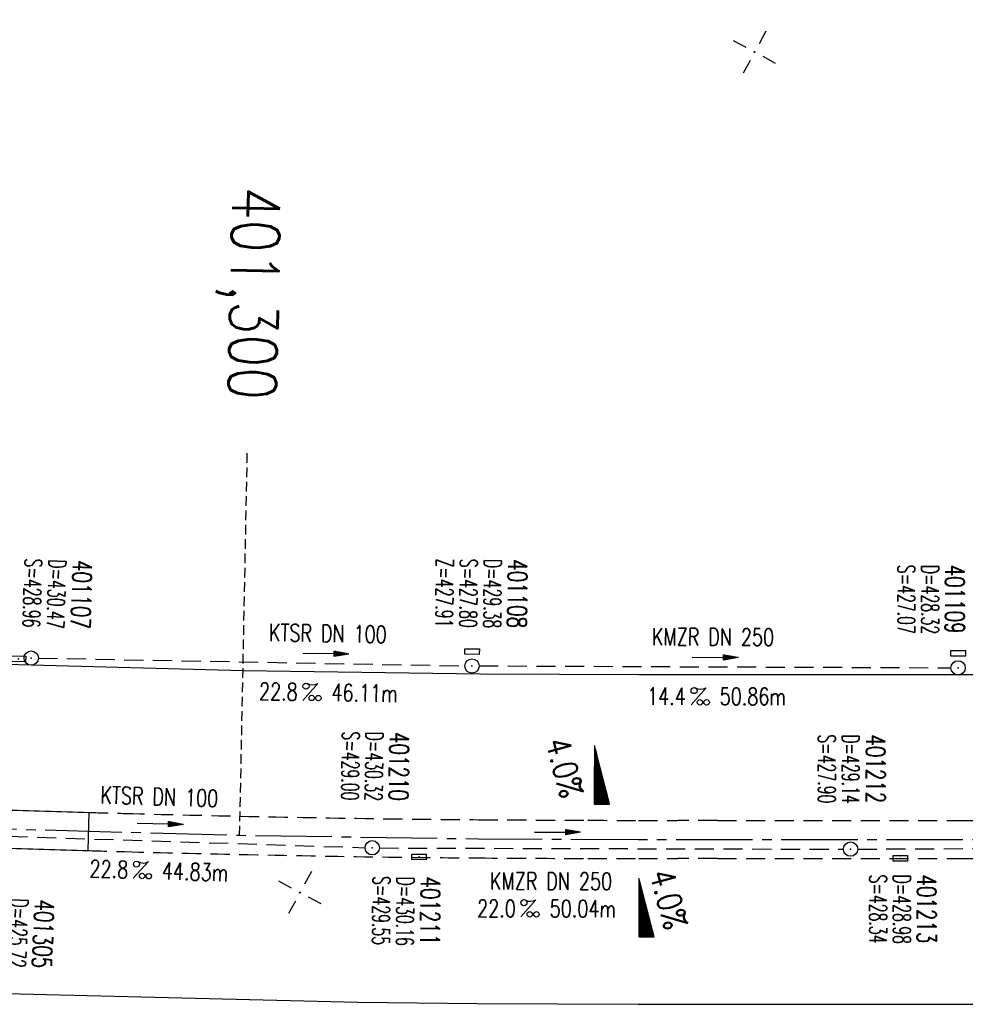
# Model space of a CAD drawing. Extents: x 0 to 1135, y 0 to 420.
# Tile 4 of 35: x 252 to 351, y 203 to 306. Entities that reach past the tile are written whole.
import ezdxf
from ezdxf.enums import TextEntityAlignment as Align

# ---------------------------------------------------------------- set-up
doc = ezdxf.new("R2010")
doc.units = 0
doc.header["$LTSCALE"] = 2
doc.header["$MEASUREMENT"] = 0
for name, pattern in [('ACHSE', [5.5, 4, -0.5, 0.5, -0.5]), ('AUSGEZOGEN', [0]), ('GESTRICH-X2', [1.5, 1, -0.5]), ('GESTRICHELT', [0.75, 0.5, -0.25])]:
    doc.linetypes.add(name, pattern=pattern)
doc.layers.get('0').update_dxf_attribs({"linetype": 'AUSGEZOGEN'})
for name, color, linetype in [('ACHSETOP', 250, 'ACHSE'), ('FBR', 8, 'CONTINUOUS'), ('GEF', 1, 'AUSGEZOGEN'), ('HEKTOM', 250, 'GESTRICHELT'), ('KANAL', 7, 'GESTRICH-X2'), ('MS-UEBERFAHRT', 8, 'GESTRICH-X2'), ('NETZ', 250, 'CONTINUOUS'), ('PFEIL', 7, 'CONTINUOUS'), ('SCHACHTNR', 6, 'CONTINUOUS'), ('SCHSYMBOL', 7, 'CONTINUOUS'), ('TEXTO', 4, 'CONTINUOUS'), ('TEXTU', 4, 'CONTINUOUS')]:
    doc.layers.add(name, color=color, linetype=linetype)
doc.styles.add('ROMANS', font='romans.shx', dxfattribs={"width": 0.8})

# ---------------------------------------------------------------- blocks, each defined once
blk = doc.blocks.new('IKR')
at = {"color": 0}
for p, q in [((0, 1), (0, 2.5)), ((-2.5, 0), (-1, 0)), ((1, 0), (2.5, 0)), ((0, -2.5), (0, -1))]:
    blk.add_line(p, q, dxfattribs=at)
blk.add_circle((0, 0), 0.05, dxfattribs=at)
blk.add_point((0, 0), dxfattribs=at)
blk = doc.blocks.new('GST')
at = {"color": 0}
blk.add_circle((0, 0), 0.75, dxfattribs=at)
blk.add_point((0, 0), dxfattribs=at)
blk = doc.blocks.new('13')
blk.add_lwpolyline([(0.76, 1.22), (-0.75, 1.22), (-0.75, 1.8), (0.76, 1.8)], close=True)
at = {"rotation": 180}
blk.add_blockref('GST', (0, 0), dxfattribs=at)
blk = doc.blocks.new('PROM')
blk.add_line((1.57, 1.82), (0.02, 0.02))
for centre, radius in [((0.32, 1.51), 0.317), ((0.94, 0.29), 0.283), ((1.64, 0.29), 0.283)]:
    blk.add_circle(centre, radius)
blk.add_arc((0.99, 2.68), 1.03, 239.1414, 303.3549)
blk = doc.blocks.new('PFEIL2')
at = {"color": 0}
for p, q in [((0.88, 0), (-2.4, -0.01)), ((0.88, -0.27), (0.88, 0.28)), ((0.88, 0.28), (2.43, 0.01)), ((0.91, 0.27), (0.88, 0.26)), ((0.97, 0.26), (0.88, 0.25)), ((1.02, 0.25), (0.88, 0.23)), ((1.07, 0.24), (0.88, 0.21)), ((1.13, 0.23), (0.88, 0.19)), ((1.18, 0.22), (0.88, 0.17)), ((1.24, 0.21), (0.88, 0.15)), ((1.29, 0.21), (0.88, 0.14)), ((1.34, 0.2), (0.88, 0.12)), ((1.4, 0.19), (0.88, 0.1)), ((1.45, 0.18), (0.88, 0.08)), ((1.51, 0.17), (0.88, 0.06)), ((1.56, 0.16), (0.88, 0.04)), ((1.61, 0.15), (0.88, 0.02)), ((1.67, 0.14), (0.88, 0.01)), ((1.72, 0.13), (0.88, -0.01)), ((1.78, 0.12), (0.88, -0.03)), ((1.83, 0.11), (0.88, -0.05)), ((1.88, 0.1), (0.88, -0.07)), ((1.94, 0.09), (0.88, -0.09)), ((2.05, 0.08), (0.88, -0.12)), ((1.99, 0.08), (0.88, -0.11)), ((2.1, 0.07), (0.88, -0.14)), ((2.15, 0.06), (0.88, -0.16)), ((2.21, 0.05), (0.88, -0.18)), ((2.26, 0.04), (0.88, -0.2)), ((2.32, 0.03), (0.88, -0.22)), ((2.37, 0.02), (0.88, -0.23)), ((2.42, 0.01), (0.88, -0.25)), ((2.43, 0.01), (0.88, -0.27))]:
    blk.add_line(p, q, dxfattribs=at)
blk = doc.blocks.new('10')
blk.add_blockref('GST', (0, 0))
blk = doc.blocks.new('30')
at = {"color": 0}
for p, q in [((-0.75, -0.29), (-0.75, 0.29)), ((-0.75, 0.29), (0.75, 0.29)), ((0.75, 0.29), (0.75, -0.29)), ((0.75, -0.29), (-0.75, -0.29))]:
    blk.add_line(p, q, dxfattribs=at)
blk.add_point((0, 0), dxfattribs=at)
blk = doc.blocks.new('*X17')
at = {"color": 0}
for p, q in [((725.83, 193.84), (727.44, 195.45)), ((725.83, 193.85), (727.43, 195.45)), ((725.83, 193.86), (727.42, 195.45)), ((725.83, 193.87), (727.41, 195.45)), ((725.83, 193.88), (727.4, 195.45)), ((725.83, 193.89), (727.39, 195.45)), ((725.83, 193.9), (727.38, 195.45)), ((725.83, 193.91), (727.37, 195.45)), ((725.83, 193.91), (727.37, 195.45)), ((725.83, 193.92), (727.36, 195.45)), ((725.83, 193.93), (727.35, 195.45)), ((725.83, 193.94), (727.34, 195.45)), ((725.83, 193.95), (727.33, 195.45)), ((725.83, 193.96), (727.32, 195.45)), ((725.83, 193.97), (727.31, 195.45)), ((725.83, 193.98), (727.3, 195.45)), ((725.83, 193.99), (727.29, 195.45)), ((725.83, 193.99), (727.29, 195.45)), ((725.83, 194), (727.28, 195.45)), ((725.83, 194.01), (727.27, 195.45)), ((725.83, 194.02), (727.26, 195.45)), ((725.83, 194.03), (727.25, 195.45)), ((725.83, 194.04), (727.24, 195.45)), ((725.83, 194.05), (727.23, 195.45)), ((725.83, 194.06), (727.22, 195.45)), ((725.83, 194.06), (727.21, 195.45)), ((725.83, 194.07), (727.21, 195.45)), ((725.83, 194.08), (727.2, 195.45)), ((725.83, 194.09), (727.19, 195.45)), ((725.83, 194.1), (727.18, 195.45)), ((725.83, 194.11), (727.17, 195.45)), ((725.83, 194.12), (727.16, 195.45)), ((725.83, 194.13), (727.15, 195.45)), ((725.83, 194.14), (727.14, 195.45)), ((725.83, 194.14), (727.14, 195.45)), ((725.83, 194.15), (727.13, 195.45)), ((725.83, 194.16), (727.12, 195.45)), ((725.83, 194.17), (727.11, 195.45)), ((725.83, 194.18), (727.1, 195.45)), ((725.83, 194.19), (727.09, 195.45)), ((725.83, 194.2), (727.08, 195.45)), ((725.83, 194.21), (727.07, 195.45)), ((725.83, 194.21), (727.06, 195.45)), ((725.83, 194.22), (727.06, 195.45)), ((725.83, 194.23), (727.05, 195.45)), ((725.83, 194.24), (727.04, 195.45)), ((725.83, 194.25), (727.03, 195.45)), ((725.83, 194.26), (727.02, 195.45)), ((725.83, 194.27), (727.01, 195.45)), ((725.83, 194.28), (727, 195.45)), ((725.83, 194.29), (726.99, 195.45)), ((725.83, 194.29), (726.99, 195.45)), ((725.83, 194.3), (726.98, 195.45)), ((725.83, 194.31), (726.97, 195.45)), ((725.83, 194.32), (726.96, 195.45)), ((725.83, 194.33), (726.95, 195.45)), ((725.83, 194.34), (726.94, 195.45)), ((725.83, 194.35), (726.93, 195.45)), ((725.83, 194.36), (726.92, 195.45)), ((725.83, 194.37), (726.91, 195.45)), ((725.83, 194.37), (726.91, 195.45)), ((725.83, 194.38), (726.9, 195.45)), ((725.83, 194.39), (726.89, 195.45)), ((725.83, 194.4), (726.88, 195.45)), ((725.83, 194.41), (726.87, 195.45)), ((725.83, 194.42), (726.86, 195.45)), ((725.83, 194.43), (726.85, 195.45)), ((725.83, 194.44), (726.84, 195.45)), ((725.83, 194.44), (726.83, 195.45)), ((725.83, 194.45), (726.83, 195.45)), ((725.83, 194.46), (726.82, 195.45)), ((725.83, 194.47), (726.81, 195.45)), ((725.83, 194.48), (726.8, 195.45)), ((725.83, 194.49), (726.79, 195.45)), ((725.83, 194.5), (726.78, 195.45)), ((725.83, 194.51), (726.77, 195.45)), ((725.83, 194.52), (726.76, 195.45)), ((725.83, 194.52), (726.76, 195.45)), ((725.83, 194.53), (726.75, 195.45)), ((725.83, 194.54), (726.74, 195.45)), ((725.83, 194.55), (726.73, 195.45)), ((725.83, 194.56), (726.72, 195.45)), ((725.83, 194.57), (726.71, 195.45)), ((725.83, 194.58), (726.7, 195.45)), ((725.83, 194.59), (726.69, 195.45)), ((725.83, 194.59), (726.68, 195.45)), ((725.83, 194.6), (726.68, 195.45)), ((725.83, 194.61), (726.67, 195.45)), ((725.83, 194.62), (726.66, 195.45)), ((725.83, 194.63), (726.65, 195.45)), ((725.83, 194.64), (726.64, 195.45)), ((725.83, 194.65), (726.63, 195.45)), ((725.83, 194.66), (726.62, 195.45)), ((725.83, 194.67), (726.61, 195.45)), ((725.83, 194.67), (726.61, 195.45)), ((725.83, 194.68), (726.6, 195.45)), ((725.83, 194.69), (726.59, 195.45)), ((725.83, 194.7), (726.58, 195.45)), ((725.83, 194.71), (726.57, 195.45)), ((725.83, 194.72), (726.56, 195.45)), ((725.83, 194.73), (726.55, 195.45)), ((725.83, 194.74), (726.54, 195.45)), ((725.83, 194.75), (726.53, 195.45)), ((725.83, 194.75), (726.53, 195.45)), ((725.83, 194.76), (726.52, 195.45)), ((725.83, 194.77), (726.51, 195.45)), ((725.83, 194.78), (726.5, 195.45)), ((725.83, 194.79), (726.49, 195.45)), ((725.83, 194.8), (726.48, 195.45)), ((725.83, 194.81), (726.47, 195.45)), ((725.83, 194.82), (726.46, 195.45)), ((725.83, 194.82), (726.45, 195.45)), ((725.83, 194.83), (726.45, 195.45)), ((725.83, 194.84), (726.44, 195.45)), ((725.83, 194.85), (726.43, 195.45)), ((725.83, 194.86), (726.42, 195.45)), ((725.83, 194.87), (726.41, 195.45)), ((725.83, 194.88), (726.4, 195.45)), ((725.83, 194.89), (726.39, 195.45)), ((725.83, 194.9), (726.38, 195.45)), ((725.83, 194.9), (726.38, 195.45)), ((725.83, 194.91), (726.37, 195.45)), ((725.83, 194.92), (726.36, 195.45)), ((725.83, 194.93), (726.35, 195.45)), ((725.83, 194.94), (726.34, 195.45)), ((725.83, 194.95), (726.33, 195.45)), ((725.83, 194.96), (726.32, 195.45)), ((725.83, 194.97), (726.31, 195.45)), ((725.83, 194.98), (726.3, 195.45)), ((725.83, 194.98), (726.3, 195.45)), ((725.83, 194.99), (726.29, 195.45)), ((725.83, 195), (726.28, 195.45)), ((725.83, 195.01), (726.27, 195.45)), ((725.83, 195.02), (726.26, 195.45)), ((725.83, 195.03), (726.25, 195.45)), ((725.83, 195.04), (726.24, 195.45)), ((725.83, 195.05), (726.23, 195.45)), ((725.83, 195.05), (726.22, 195.45)), ((725.83, 195.06), (726.22, 195.45)), ((725.83, 195.07), (726.21, 195.45)), ((725.83, 195.08), (726.2, 195.45)), ((725.83, 195.09), (726.19, 195.45)), ((725.83, 195.1), (726.18, 195.45)), ((725.83, 195.11), (726.17, 195.45)), ((725.83, 195.12), (726.16, 195.45)), ((725.83, 195.13), (726.15, 195.45)), ((725.83, 195.13), (726.15, 195.45)), ((725.83, 195.14), (726.14, 195.45)), ((725.83, 195.15), (726.13, 195.45)), ((725.83, 195.16), (726.12, 195.45)), ((725.83, 195.17), (726.11, 195.45)), ((725.83, 195.18), (726.1, 195.45)), ((725.83, 195.19), (726.09, 195.45)), ((725.83, 195.2), (726.08, 195.45)), ((725.83, 195.2), (726.07, 195.45)), ((725.83, 195.21), (726.07, 195.45)), ((725.83, 195.22), (726.06, 195.45)), ((725.83, 195.23), (726.05, 195.45)), ((725.83, 195.24), (726.04, 195.45)), ((725.83, 195.25), (726.03, 195.45)), ((725.83, 195.26), (726.02, 195.45)), ((725.83, 195.27), (726.01, 195.45)), ((725.83, 195.28), (726, 195.45)), ((725.83, 195.28), (726, 195.45)), ((725.83, 195.29), (725.99, 195.45)), ((725.83, 195.3), (725.98, 195.45)), ((725.83, 195.31), (725.97, 195.45)), ((725.83, 195.32), (725.96, 195.45)), ((725.83, 195.33), (725.95, 195.45)), ((725.83, 195.34), (725.94, 195.45)), ((725.83, 195.35), (725.93, 195.45)), ((725.83, 195.36), (725.92, 195.45)), ((725.83, 195.36), (725.92, 195.45)), ((725.83, 195.37), (725.91, 195.45)), ((725.83, 195.38), (725.9, 195.45)), ((725.83, 195.39), (725.89, 195.45)), ((725.83, 195.4), (725.88, 195.45)), ((725.83, 195.41), (725.87, 195.45)), ((725.83, 195.42), (725.86, 195.45)), ((725.83, 195.43), (725.85, 195.45)), ((725.83, 195.43), (725.84, 195.45)), ((725.83, 195.44), (725.84, 195.45)), ((725.83, 193.83), (727.43, 195.43)), ((725.83, 193.82), (727.43, 195.42)), ((725.83, 193.81), (727.43, 195.41)), ((725.83, 193.8), (727.42, 195.4)), ((725.83, 193.79), (727.42, 195.38)), ((725.83, 193.78), (727.42, 195.37)), ((725.83, 193.77), (727.41, 195.36)), ((725.83, 193.76), (727.41, 195.35)), ((725.83, 193.76), (727.41, 195.34)), ((725.83, 193.75), (727.4, 195.32)), ((725.83, 193.74), (727.4, 195.31)), ((725.83, 193.73), (727.4, 195.3)), ((725.83, 193.72), (727.4, 195.29)), ((725.83, 193.71), (727.39, 195.28)), ((725.83, 193.7), (727.39, 195.26)), ((725.83, 193.69), (727.39, 195.25)), ((725.83, 193.68), (727.38, 195.24)), ((725.83, 193.68), (727.38, 195.23)), ((725.83, 193.67), (727.38, 195.22)), ((725.83, 193.66), (727.37, 195.2)), ((725.83, 193.65), (727.37, 195.19)), ((725.83, 193.64), (727.37, 195.18)), ((725.83, 193.63), (727.36, 195.17)), ((725.83, 193.62), (727.36, 195.16)), ((725.83, 193.61), (727.36, 195.14)), ((725.83, 193.61), (727.35, 195.13)), ((725.83, 193.6), (727.35, 195.12)), ((725.83, 193.59), (727.35, 195.11)), ((725.83, 193.58), (727.34, 195.1)), ((725.83, 193.57), (727.34, 195.08)), ((725.83, 193.56), (727.34, 195.07)), ((725.83, 193.55), (727.34, 195.06)), ((725.83, 193.54), (727.33, 195.05)), ((725.83, 193.53), (727.33, 195.04)), ((725.83, 193.53), (727.33, 195.02)), ((725.83, 193.52), (727.32, 195.01)), ((725.83, 193.51), (727.32, 195)), ((725.83, 193.5), (727.32, 194.99)), ((725.83, 193.49), (727.31, 194.98)), ((725.83, 193.48), (727.31, 194.96)), ((725.83, 193.47), (727.31, 194.95)), ((725.83, 193.46), (727.3, 194.94)), ((725.83, 193.45), (727.3, 194.93)), ((725.83, 193.45), (727.3, 194.92)), ((725.83, 193.44), (727.29, 194.91)), ((725.83, 193.43), (727.29, 194.89)), ((725.83, 193.42), (727.29, 194.88)), ((725.83, 193.41), (727.29, 194.87)), ((725.83, 193.4), (727.28, 194.86)), ((725.83, 193.39), (727.28, 194.85)), ((725.83, 193.38), (727.28, 194.83)), ((725.83, 193.38), (727.27, 194.82)), ((725.83, 193.37), (727.27, 194.81)), ((725.83, 193.36), (727.27, 194.8)), ((725.83, 193.35), (727.26, 194.79)), ((725.83, 193.34), (727.26, 194.77)), ((725.83, 193.33), (727.26, 194.76)), ((725.83, 193.32), (727.25, 194.75)), ((725.83, 193.31), (727.25, 194.74)), ((725.83, 193.3), (727.25, 194.73)), ((725.83, 193.3), (727.24, 194.71)), ((725.83, 193.29), (727.24, 194.7)), ((725.83, 193.28), (727.24, 194.69)), ((725.83, 193.27), (727.23, 194.68)), ((725.83, 193.26), (727.23, 194.67)), ((725.83, 193.25), (727.23, 194.65)), ((725.83, 193.24), (727.23, 194.64)), ((725.83, 193.23), (727.22, 194.63)), ((725.83, 193.22), (727.22, 194.62)), ((725.83, 193.22), (727.22, 194.61)), ((725.83, 193.21), (727.21, 194.59)), ((725.83, 193.2), (727.21, 194.58)), ((725.83, 193.19), (727.21, 194.57)), ((725.83, 193.18), (727.2, 194.56)), ((725.83, 193.17), (727.2, 194.55)), ((725.83, 193.16), (727.2, 194.53)), ((725.83, 193.15), (727.19, 194.52)), ((725.83, 193.15), (727.19, 194.51)), ((725.83, 193.14), (727.19, 194.5)), ((725.83, 193.13), (727.18, 194.49)), ((725.83, 193.12), (727.18, 194.47)), ((725.83, 193.11), (727.18, 194.46)), ((725.83, 193.1), (727.17, 194.45)), ((725.83, 193.09), (727.17, 194.44)), ((725.83, 193.08), (727.17, 194.43)), ((725.83, 193.07), (727.17, 194.41)), ((725.83, 193.07), (727.16, 194.4)), ((725.83, 193.06), (727.16, 194.39)), ((725.83, 193.05), (727.16, 194.38)), ((725.83, 193.04), (727.15, 194.37)), ((725.83, 193.03), (727.15, 194.35)), ((725.83, 193.02), (727.15, 194.34)), ((725.83, 193.01), (727.14, 194.33)), ((725.83, 193), (727.14, 194.32)), ((725.83, 193), (727.14, 194.31)), ((725.83, 192.99), (727.13, 194.29)), ((725.83, 192.98), (727.13, 194.28)), ((725.83, 192.97), (727.13, 194.27)), ((725.83, 192.96), (727.12, 194.26)), ((725.83, 192.95), (727.12, 194.25)), ((725.83, 192.94), (727.12, 194.23)), ((725.83, 192.93), (727.11, 194.22)), ((725.83, 192.92), (727.11, 194.21)), ((725.83, 192.92), (727.11, 194.2)), ((725.83, 192.91), (727.11, 194.19)), ((725.83, 192.9), (727.1, 194.17)), ((725.83, 192.89), (727.1, 194.16)), ((725.83, 192.88), (727.1, 194.15)), ((725.83, 192.87), (727.09, 194.14)), ((725.83, 192.86), (727.09, 194.13)), ((725.83, 192.85), (727.09, 194.11)), ((725.83, 192.84), (727.08, 194.1)), ((725.83, 192.84), (727.08, 194.09)), ((725.83, 192.83), (727.08, 194.08)), ((725.83, 192.82), (727.07, 194.07)), ((725.83, 192.81), (727.07, 194.05)), ((725.83, 192.8), (727.07, 194.04)), ((725.83, 192.79), (727.06, 194.03)), ((725.83, 192.78), (727.06, 194.02)), ((725.83, 192.77), (727.06, 194.01)), ((725.83, 192.77), (727.05, 193.99)), ((725.83, 192.76), (727.05, 193.98)), ((725.83, 192.75), (727.05, 193.97)), ((725.83, 192.74), (727.05, 193.96)), ((725.83, 192.73), (727.04, 193.95)), ((725.83, 192.72), (727.04, 193.93)), ((725.83, 192.71), (727.04, 193.92)), ((725.83, 192.7), (727.03, 193.91)), ((725.83, 192.69), (727.03, 193.9)), ((725.83, 192.69), (727.03, 193.89)), ((725.83, 192.68), (727.02, 193.87)), ((725.83, 192.67), (727.02, 193.86)), ((725.83, 192.66), (727.02, 193.85)), ((725.83, 192.65), (727.01, 193.84)), ((725.83, 192.64), (727.01, 193.83)), ((725.83, 192.63), (727.01, 193.81)), ((725.83, 192.62), (727, 193.8)), ((725.83, 192.62), (727, 193.79)), ((725.83, 192.61), (727, 193.78)), ((725.83, 192.6), (726.99, 193.77)), ((725.83, 192.59), (726.99, 193.75)), ((725.83, 192.58), (726.99, 193.74)), ((725.83, 192.57), (726.99, 193.73)), ((725.83, 192.56), (726.98, 193.72)), ((725.83, 192.55), (726.98, 193.71)), ((725.83, 192.54), (726.98, 193.69)), ((725.83, 192.54), (726.97, 193.68)), ((725.83, 192.53), (726.97, 193.67)), ((725.83, 192.52), (726.97, 193.66)), ((725.83, 192.51), (726.96, 193.65)), ((725.83, 192.5), (726.96, 193.63)), ((725.83, 192.49), (726.96, 193.62)), ((725.83, 192.48), (726.95, 193.61)), ((725.83, 192.47), (726.95, 193.6)), ((725.83, 192.46), (726.95, 193.59)), ((725.83, 192.46), (726.94, 193.57)), ((725.83, 192.45), (726.94, 193.56)), ((725.83, 192.44), (726.94, 193.55)), ((725.83, 192.43), (726.94, 193.54)), ((725.83, 192.42), (726.93, 193.53)), ((725.83, 192.41), (726.93, 193.51)), ((725.83, 192.4), (726.93, 193.5)), ((725.83, 192.39), (726.92, 193.49)), ((725.83, 192.39), (726.92, 193.48)), ((725.83, 192.38), (726.92, 193.47)), ((725.83, 192.37), (726.91, 193.45)), ((725.83, 192.36), (726.91, 193.44)), ((725.83, 192.35), (726.91, 193.43)), ((725.83, 192.34), (726.9, 193.42)), ((725.83, 192.33), (726.9, 193.41)), ((725.83, 192.32), (726.9, 193.39)), ((725.83, 192.31), (726.89, 193.38)), ((725.83, 192.31), (726.89, 193.37)), ((725.83, 192.3), (726.89, 193.36)), ((725.83, 192.29), (726.88, 193.35)), ((725.83, 192.28), (726.88, 193.33)), ((725.83, 192.27), (726.88, 193.32)), ((725.83, 192.26), (726.88, 193.31)), ((725.83, 192.25), (726.87, 193.3)), ((725.83, 192.24), (726.87, 193.29)), ((725.83, 192.24), (726.87, 193.27)), ((725.83, 192.23), (726.86, 193.26)), ((725.83, 192.22), (726.86, 193.25)), ((725.83, 192.21), (726.86, 193.24)), ((725.83, 192.2), (726.85, 193.23)), ((725.83, 192.19), (726.85, 193.21)), ((725.83, 192.18), (726.85, 193.2)), ((725.83, 192.17), (726.84, 193.19)), ((725.83, 192.16), (726.84, 193.18)), ((725.83, 192.16), (726.84, 193.17)), ((725.83, 192.15), (726.83, 193.15)), ((725.83, 192.14), (726.83, 193.14)), ((725.83, 192.13), (726.83, 193.13)), ((725.83, 192.12), (726.82, 193.12)), ((725.83, 192.11), (726.82, 193.11)), ((725.83, 192.1), (726.82, 193.09)), ((725.83, 192.09), (726.82, 193.08)), ((725.83, 192.08), (726.81, 193.07)), ((725.83, 192.08), (726.81, 193.06)), ((725.83, 192.07), (726.81, 193.05)), ((725.83, 192.06), (726.8, 193.03)), ((725.83, 192.05), (726.8, 193.02)), ((725.83, 192.04), (726.8, 193.01)), ((725.83, 192.03), (726.79, 193)), ((725.83, 192.02), (726.79, 192.99)), ((725.83, 192.01), (726.79, 192.97)), ((725.83, 192.01), (726.78, 192.96)), ((725.83, 192), (726.78, 192.95)), ((725.83, 191.99), (726.78, 192.94)), ((725.83, 191.98), (726.77, 192.93)), ((725.83, 191.97), (726.77, 192.91)), ((725.83, 191.96), (726.77, 192.9)), ((725.83, 191.95), (726.76, 192.89)), ((725.83, 191.94), (726.76, 192.88)), ((725.83, 191.93), (726.76, 192.87)), ((725.83, 191.93), (726.76, 192.85)), ((725.83, 191.92), (726.75, 192.84)), ((725.83, 191.91), (726.75, 192.83)), ((725.83, 191.9), (726.75, 192.82)), ((725.83, 191.89), (726.74, 192.81)), ((725.83, 191.88), (726.74, 192.79)), ((725.83, 191.87), (726.74, 192.78)), ((725.83, 191.86), (726.73, 192.77)), ((725.83, 191.85), (726.73, 192.76)), ((725.83, 191.85), (726.73, 192.75)), ((725.83, 191.84), (726.72, 192.73)), ((725.83, 191.83), (726.72, 192.72)), ((725.83, 191.82), (726.72, 192.71)), ((725.83, 191.81), (726.71, 192.7)), ((725.83, 191.8), (726.71, 192.69)), ((725.83, 191.79), (726.71, 192.67)), ((725.83, 191.78), (726.7, 192.66)), ((725.83, 191.78), (726.7, 192.65)), ((725.83, 191.77), (726.7, 192.64)), ((725.83, 191.76), (726.7, 192.63)), ((725.83, 191.75), (726.69, 192.61)), ((725.83, 191.74), (726.69, 192.6)), ((725.83, 191.73), (726.69, 192.59)), ((725.83, 191.72), (726.68, 192.58)), ((725.83, 191.71), (726.68, 192.57)), ((725.83, 191.7), (726.68, 192.55)), ((725.83, 191.7), (726.67, 192.54)), ((725.83, 191.69), (726.67, 192.53)), ((725.83, 191.68), (726.67, 192.52)), ((725.83, 191.67), (726.66, 192.51)), ((725.83, 191.66), (726.66, 192.49)), ((725.83, 191.65), (726.66, 192.48)), ((725.83, 191.64), (726.65, 192.47)), ((725.83, 191.63), (726.65, 192.46)), ((725.83, 191.63), (726.65, 192.45)), ((725.83, 191.62), (726.64, 192.43)), ((725.83, 191.61), (726.64, 192.42)), ((725.83, 191.6), (726.64, 192.41)), ((725.83, 191.59), (726.64, 192.4)), ((725.83, 191.58), (726.63, 192.39)), ((725.83, 191.57), (726.63, 192.37)), ((725.83, 191.56), (726.63, 192.36)), ((725.83, 191.55), (726.62, 192.35)), ((725.83, 191.55), (726.62, 192.34)), ((725.83, 191.54), (726.62, 192.33)), ((725.83, 191.53), (726.61, 192.31)), ((725.83, 191.52), (726.61, 192.3)), ((725.83, 191.51), (726.61, 192.29)), ((725.83, 191.5), (726.6, 192.28)), ((725.83, 191.49), (726.6, 192.27)), ((725.83, 191.48), (726.6, 192.25)), ((725.83, 191.47), (726.59, 192.24)), ((725.83, 191.47), (726.59, 192.23)), ((725.83, 191.46), (726.59, 192.22)), ((725.83, 191.45), (726.59, 192.21)), ((725.83, 191.44), (726.58, 192.19)), ((725.83, 191.43), (726.58, 192.18)), ((725.83, 191.42), (726.58, 192.17)), ((725.83, 191.41), (726.57, 192.16)), ((725.83, 191.4), (726.57, 192.15)), ((725.83, 191.4), (726.57, 192.13)), ((725.83, 191.39), (726.56, 192.12)), ((725.83, 191.38), (726.56, 192.11)), ((725.83, 191.37), (726.56, 192.1)), ((725.83, 191.36), (726.55, 192.09)), ((725.83, 191.35), (726.55, 192.07)), ((725.83, 191.34), (726.55, 192.06)), ((725.83, 191.33), (726.54, 192.05)), ((725.83, 191.32), (726.54, 192.04)), ((725.83, 191.32), (726.54, 192.03)), ((725.83, 191.31), (726.53, 192.01)), ((725.83, 191.3), (726.53, 192)), ((725.83, 191.29), (726.53, 191.99)), ((725.83, 191.28), (726.53, 191.98)), ((725.83, 191.27), (726.52, 191.97)), ((725.83, 191.26), (726.52, 191.95)), ((725.83, 191.25), (726.52, 191.94)), ((725.83, 191.25), (726.51, 191.93)), ((725.83, 191.24), (726.51, 191.92)), ((725.83, 191.23), (726.51, 191.91)), ((725.83, 191.22), (726.5, 191.89)), ((725.83, 191.21), (726.5, 191.88)), ((725.83, 191.2), (726.5, 191.87)), ((725.83, 191.19), (726.49, 191.86)), ((725.83, 191.18), (726.49, 191.85)), ((725.83, 191.17), (726.49, 191.84)), ((725.83, 191.17), (726.48, 191.82)), ((725.83, 191.16), (726.48, 191.81)), ((725.83, 191.15), (726.48, 191.8)), ((725.83, 191.14), (726.47, 191.79)), ((725.83, 191.13), (726.47, 191.78)), ((725.83, 191.12), (726.47, 191.76)), ((725.83, 191.11), (726.47, 191.75)), ((725.83, 191.1), (726.46, 191.74)), ((725.83, 191.09), (726.46, 191.73)), ((725.83, 191.09), (726.46, 191.72)), ((725.83, 191.08), (726.45, 191.7)), ((725.83, 191.07), (726.45, 191.69)), ((725.83, 191.06), (726.45, 191.68)), ((725.83, 191.05), (726.44, 191.67)), ((725.83, 191.04), (726.44, 191.66)), ((725.83, 191.03), (726.44, 191.64)), ((725.83, 191.02), (726.43, 191.63)), ((725.83, 191.02), (726.43, 191.62)), ((725.83, 191.01), (726.43, 191.61)), ((725.83, 191), (726.42, 191.6)), ((725.83, 190.99), (726.42, 191.58)), ((725.83, 190.98), (726.42, 191.57)), ((725.83, 190.97), (726.41, 191.56)), ((725.83, 190.96), (726.41, 191.55)), ((725.83, 190.95), (726.41, 191.54)), ((725.83, 190.94), (726.41, 191.52)), ((725.83, 190.94), (726.4, 191.51)), ((725.83, 190.93), (726.4, 191.5)), ((725.83, 190.92), (726.4, 191.49)), ((725.83, 190.91), (726.39, 191.48)), ((725.83, 190.9), (726.39, 191.46)), ((725.83, 190.89), (726.39, 191.45)), ((725.83, 190.88), (726.38, 191.44)), ((725.83, 190.87), (726.38, 191.43)), ((725.83, 190.87), (726.38, 191.42)), ((725.83, 190.86), (726.37, 191.4)), ((725.83, 190.85), (726.37, 191.39)), ((725.83, 190.84), (726.37, 191.38)), ((725.83, 190.83), (726.36, 191.37)), ((725.83, 190.82), (726.36, 191.36)), ((725.83, 190.81), (726.36, 191.34)), ((725.83, 190.8), (726.35, 191.33)), ((725.83, 190.79), (726.35, 191.32)), ((725.83, 190.79), (726.35, 191.31)), ((725.83, 190.78), (726.35, 191.3)), ((725.83, 190.77), (726.34, 191.28)), ((725.83, 190.76), (726.34, 191.27)), ((725.83, 190.75), (726.34, 191.26)), ((725.83, 190.74), (726.33, 191.25)), ((725.83, 190.73), (726.33, 191.24)), ((725.83, 190.72), (726.33, 191.22)), ((725.83, 190.71), (726.32, 191.21)), ((725.83, 190.71), (726.32, 191.2)), ((725.83, 190.7), (726.32, 191.19)), ((725.83, 190.69), (726.31, 191.18)), ((725.83, 190.68), (726.31, 191.16)), ((725.83, 190.67), (726.31, 191.15)), ((725.83, 190.66), (726.3, 191.14)), ((725.83, 190.65), (726.3, 191.13)), ((725.83, 190.64), (726.3, 191.12)), ((725.83, 190.64), (726.29, 191.1)), ((725.83, 190.63), (726.29, 191.09)), ((725.83, 190.62), (726.29, 191.08)), ((725.83, 190.61), (726.29, 191.07)), ((725.83, 190.6), (726.28, 191.06)), ((725.83, 190.59), (726.28, 191.04)), ((725.83, 190.58), (726.28, 191.03)), ((725.83, 190.57), (726.27, 191.02)), ((725.83, 190.56), (726.27, 191.01)), ((725.83, 190.56), (726.27, 191)), ((725.83, 190.55), (726.26, 190.98)), ((725.83, 190.54), (726.26, 190.97)), ((725.83, 190.53), (726.26, 190.96)), ((725.83, 190.52), (726.25, 190.95)), ((725.83, 190.51), (726.25, 190.94)), ((725.83, 190.5), (726.25, 190.92)), ((725.83, 190.49), (726.24, 190.91)), ((725.83, 190.48), (726.24, 190.9)), ((725.83, 190.48), (726.24, 190.89)), ((725.83, 190.47), (726.24, 190.88)), ((725.83, 190.46), (726.23, 190.86)), ((725.83, 190.45), (726.23, 190.85)), ((725.83, 190.44), (726.23, 190.84)), ((725.83, 190.43), (726.22, 190.83)), ((725.83, 190.42), (726.22, 190.82)), ((725.83, 190.41), (726.22, 190.8)), ((725.83, 190.41), (726.21, 190.79)), ((725.83, 190.4), (726.21, 190.78)), ((725.83, 190.39), (726.21, 190.77)), ((725.83, 190.38), (726.2, 190.76)), ((725.83, 190.37), (726.2, 190.74)), ((725.83, 190.36), (726.2, 190.73)), ((725.83, 190.35), (726.19, 190.72)), ((725.83, 190.34), (726.19, 190.71)), ((725.83, 190.33), (726.19, 190.7)), ((725.83, 190.33), (726.18, 190.68)), ((725.83, 190.32), (726.18, 190.67)), ((725.83, 190.31), (726.18, 190.66)), ((725.83, 190.3), (726.18, 190.65)), ((725.83, 190.29), (726.17, 190.64)), ((725.83, 190.28), (726.17, 190.62)), ((725.83, 190.27), (726.17, 190.61)), ((725.83, 190.26), (726.16, 190.6)), ((725.83, 190.26), (726.16, 190.59)), ((725.83, 190.25), (726.16, 190.58)), ((725.83, 190.24), (726.15, 190.56)), ((725.83, 190.23), (726.15, 190.55)), ((725.83, 190.22), (726.15, 190.54)), ((725.83, 190.21), (726.14, 190.53)), ((725.83, 190.2), (726.14, 190.52)), ((725.83, 190.19), (726.14, 190.5)), ((725.83, 190.18), (726.13, 190.49)), ((725.83, 190.18), (726.13, 190.48)), ((725.83, 190.17), (726.13, 190.47)), ((725.83, 190.16), (726.12, 190.46)), ((725.83, 190.15), (726.12, 190.44)), ((725.83, 190.14), (726.12, 190.43)), ((725.83, 190.13), (726.12, 190.42)), ((725.83, 190.12), (726.11, 190.41)), ((725.83, 190.11), (726.11, 190.4)), ((725.83, 190.1), (726.11, 190.38)), ((725.83, 190.1), (726.1, 190.37)), ((725.83, 190.09), (726.1, 190.36)), ((725.83, 190.08), (726.1, 190.35)), ((725.83, 190.07), (726.09, 190.34)), ((725.83, 190.06), (726.09, 190.32)), ((725.83, 190.05), (726.09, 190.31)), ((725.83, 190.04), (726.08, 190.3)), ((725.83, 190.03), (726.08, 190.29)), ((725.83, 190.03), (726.08, 190.28)), ((725.83, 190.02), (726.07, 190.26)), ((725.83, 190.01), (726.07, 190.25)), ((725.83, 190), (726.07, 190.24)), ((725.83, 189.99), (726.06, 190.23)), ((725.83, 189.98), (726.06, 190.22)), ((725.83, 189.97), (726.06, 190.2)), ((725.83, 189.96), (726.06, 190.19)), ((725.83, 189.95), (726.05, 190.18)), ((725.83, 189.95), (726.05, 190.17)), ((725.83, 189.94), (726.05, 190.16)), ((725.83, 189.93), (726.04, 190.14)), ((725.83, 189.92), (726.04, 190.13)), ((725.83, 189.91), (726.04, 190.12)), ((725.83, 189.9), (726.03, 190.11)), ((725.83, 189.89), (726.03, 190.1)), ((725.83, 189.88), (726.03, 190.08)), ((725.83, 189.88), (726.02, 190.07)), ((725.83, 189.87), (726.02, 190.06)), ((725.83, 189.86), (726.02, 190.05)), ((725.83, 189.85), (726.01, 190.04)), ((725.83, 189.84), (726.01, 190.02)), ((725.83, 189.83), (726.01, 190.01)), ((725.83, 189.82), (726, 190)), ((725.83, 189.81), (726, 189.99)), ((725.83, 189.8), (726, 189.98)), ((725.83, 189.8), (726, 189.96)), ((725.83, 189.79), (725.99, 189.95)), ((725.83, 189.78), (725.99, 189.94)), ((725.83, 189.77), (725.99, 189.93)), ((725.83, 189.76), (725.98, 189.92)), ((725.83, 189.75), (725.98, 189.9)), ((725.83, 189.74), (725.98, 189.89)), ((725.83, 189.73), (725.97, 189.88)), ((725.83, 189.72), (725.97, 189.87)), ((725.83, 189.72), (725.97, 189.86)), ((725.83, 189.71), (725.96, 189.84)), ((725.83, 189.7), (725.96, 189.83)), ((725.83, 189.69), (725.96, 189.82)), ((725.83, 189.68), (725.95, 189.81)), ((725.83, 189.67), (725.95, 189.8)), ((725.83, 189.66), (725.95, 189.78)), ((725.83, 189.65), (725.94, 189.77)), ((725.83, 189.65), (725.94, 189.76)), ((725.83, 189.64), (725.94, 189.75)), ((725.83, 189.63), (725.94, 189.74)), ((725.83, 189.62), (725.93, 189.72)), ((725.83, 189.61), (725.93, 189.71)), ((725.83, 189.6), (725.93, 189.7)), ((725.83, 189.59), (725.92, 189.69)), ((725.83, 189.58), (725.92, 189.68)), ((725.83, 189.57), (725.92, 189.66)), ((725.83, 189.57), (725.91, 189.65)), ((725.83, 189.56), (725.91, 189.64)), ((725.83, 189.55), (725.91, 189.63)), ((725.83, 189.54), (725.9, 189.62)), ((725.83, 189.53), (725.9, 189.6)), ((725.83, 189.52), (725.9, 189.59)), ((725.83, 189.51), (725.89, 189.58)), ((725.83, 189.5), (725.89, 189.57)), ((725.83, 189.49), (725.89, 189.56)), ((725.83, 189.49), (725.89, 189.54)), ((725.83, 189.48), (725.88, 189.53)), ((725.83, 189.47), (725.88, 189.52)), ((725.83, 189.46), (725.88, 189.51)), ((725.83, 189.45), (725.87, 189.5)), ((725.83, 189.44), (725.87, 189.48)), ((725.83, 189.43), (725.87, 189.47)), ((725.83, 189.42), (725.86, 189.46)), ((725.83, 189.42), (725.86, 189.45)), ((725.83, 189.41), (725.86, 189.44)), ((725.83, 189.4), (725.85, 189.42)), ((725.83, 189.39), (725.85, 189.41)), ((725.83, 189.38), (725.85, 189.4)), ((725.83, 189.37), (725.84, 189.39)), ((725.83, 189.36), (725.84, 189.38)), ((725.83, 189.35), (725.84, 189.36)), ((725.83, 189.34), (725.83, 189.35)), ((725.83, 189.34), (725.83, 189.34))]:
    blk.add_line(p, q, dxfattribs=at)
blk = doc.blocks.new('GEF')
at = {"color": 0}
for p, q in [((0.01, 0.02), (0.01, 6.15)), ((1.62, 6.15), (0.01, 0.02)), ((0.01, 6.15), (1.62, 6.15))]:
    blk.add_line(p, q, dxfattribs=at)
blk.add_blockref('*X17', (-725.82, -189.3), dxfattribs=at)

msp = doc.modelspace()

# ---------------------------------------------------------------- linework, layer by layer
at = {"layer": 'ACHSETOP', "flags": 128}
msp.add_lwpolyline([(25, 241.99), (26.31, 241.79), (51.07, 238.28), (75.86, 235.09), (100.69, 232.2), (125.56, 229.63), (150.46, 227.38), (175.38, 225.43), (200.33, 223.8), (225.3, 222.49), (250.28, 221.49), (275.27, 220.81), (300.26, 220.44), (316.99, 220.37), (325.26, 220.37), (350.26, 220.37), (375.26, 220.37), (400.26, 220.37), (425.26, 220.37), (575.26, 220.37), (825.26, 220.37), (950, 220.37)], dxfattribs=at)
at = {"layer": 'FBR'}
for p, q in [((259.51, 223.2), (259.4, 219.21)), ((250.86, 204.26), (287.63, 203.36))]:
    msp.add_line(p, q, dxfattribs=at)
for points in [[(250.36, 238.75), (250.86, 238.73), (275.63, 238.06), (300.43, 237.69), (317.03, 237.62), (325.26, 237.62), (350.26, 237.62), (375.26, 237.62), (400.26, 237.62), (425.26, 237.62), (575.26, 237.62), (825.26, 237.62), (950, 237.62)], [(287.63, 203.36), (300.1, 203.19), (316.96, 203.12), (325.26, 203.12), (350.26, 203.12), (375.26, 203.12), (400.26, 203.12), (425.26, 203.12), (575.26, 203.12), (825.26, 203.12), (950, 203.12)]]:
    msp.add_lwpolyline(points, dxfattribs=at)
for points in [[(242.96, 223.75, 0.00093), (250.34, 223.49, 0.001111), (259.51, 223.2, 0.001712)], [(242.8, 219.76, 0.000932), (250.21, 219.49, 0.001111), (259.4, 219.21, 0.001712)]]:
    msp.add_lwpolyline(points, format="xyb", dxfattribs=at)
at = {"layer": 'HEKTOM'}
msp.add_line((275.28, 220.8), (276.08, 260.81), dxfattribs=at)
at = {"layer": 'KANAL'}
for p, q in [((254.21, 239.35), (298.82, 238.53)), ((300.32, 238.54), (349.7, 238.34)), ((245.09, 220.9), (288.39, 219.51)), ((289.9, 219.48), (338.43, 219.35)), ((339.93, 219.36), (393.46, 219.61))]:
    msp.add_line(p, q, dxfattribs=at)
at = {"layer": 'MS-UEBERFAHRT'}
for points in [[(259.51, 223.2, 0.000464), (263.34, 223.1, 0.001712), (275.31, 222.81, 0.001441), (290.31, 222.54, 0.002168), (300.28, 222.44, 0.000482), (311.72, 222.38, 0.001045), (317, 222.37, 0.000005), (321.13, 222.37, -0.000024), (325.26, 222.37), (350.26, 222.37, 0.000003), (362.76, 222.37, -0.000005), (375.26, 222.37, -0.000005), (387.76, 222.37, 0.000005), (400.26, 222.37, 0.000004), (412.76, 222.37, -0.000003), (425.26, 222.37, -0.000002), (459.66, 222.37, 0.000002)], [(259.4, 219.21, 0.000464), (263.24, 219.1, 0.001712), (275.22, 218.81, 0.001441), (290.25, 218.54, 0.002168), (300.24, 218.44, 0.000482), (311.7, 218.38, 0.001045), (316.99, 218.37, 0.000005), (321.13, 218.37, -0.000024), (325.26, 218.37), (350.26, 218.37, 0.000003), (362.76, 218.37, -0.000005), (375.26, 218.37, -0.000005), (387.76, 218.37, 0.000005), (400.26, 218.37, 0.000004), (412.76, 218.37, -0.000003), (425.26, 218.37, -0.000002), (459.66, 218.37, 0.000002)]]:
    msp.add_lwpolyline(points, format="xyb", dxfattribs=at)

# ---------------------------------------------------------------- block references
at = {"layer": 'GEF', "xscale": -1, "rotation": 179.8182015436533}
for p in [(312.38, 230.21), (317.04, 216.32)]:
    msp.add_blockref('GEF', p, dxfattribs=at)
at = {"layer": 'NETZ', "rotation": 151.5965}
for p in [(329.15, 302.77), (281.59, 214.81)]:
    msp.add_blockref('IKR', p, dxfattribs=at)
at = {"layer": 'PFEIL'}
for p, rotation in [((284.28, 239.81), 358.9773354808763), ((325.02, 239.4), 359.778035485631), ((266.96, 221.99), 358.1736354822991), ((308.52, 221.12), 359.8392354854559)]:
    msp.add_blockref('PFEIL2', p, dxfattribs=dict(at, rotation=rotation))
at = {"layer": 'SCHSYMBOL'}
for name, p, rotation in [('GST', (253.47, 239.35), 358.1475354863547), ('13', (299.58, 238.53), 359.4921354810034), ('13', (350.44, 238.33), 3.548496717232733e-05), ('30', (252.15, 239.27), 178.507752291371), ('10', (289.15, 219.5), 359.1958354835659), ('10', (339.19, 219.36), 3.548496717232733e-05), ('30', (294.05, 218.54), 359.337735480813), ('30', (344.41, 218.39), 3.548496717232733e-05)]:
    msp.add_blockref(name, p, dxfattribs=dict(at, rotation=rotation))
at = {"layer": 'TEXTU'}
for p, rotation in [((281.87, 234.91), 358.9773354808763), ((322.49, 234.44), 359.778035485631), ((264.12, 216.29), 358.1736354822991), ((304.69, 212.25), 359.8392354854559)]:
    msp.add_blockref('PROM', p, dxfattribs=dict(at, rotation=rotation))

# ---------------------------------------------------------------- texts
at = {"layer": 'GEF', "style": 'ROMANS', "width": 0.8}
for p in [(307.26, 230.62), (318.16, 216.84)]:
    msp.add_text('4.0%%%', height=2.5, rotation=285.0368, dxfattribs=at).set_placement(p)
at = {"layer": 'HEKTOM', "style": 'ROMANS', "width": 0.8}
msp.add_text('401,300', height=5, rotation=268.7942, dxfattribs=at).set_placement((274.54, 288.7))
at = {"layer": 'SCHACHTNR', "style": 'ROMANS'}
for s, height, rotation, width, p in [('S=428.96', 1.8, 268.1475, 0.6, (252.81, 249.8)), ('D=430.47', 1.8, 268.1475, 0.6, (255.32, 249.72)), ('401107', 2, 268.1475, 0.7, (257.84, 249.64)), ('Z=427.91', 1.8, 269.4921, 0.6, (295.84, 249.79)), ('S=427.80', 1.8, 269.4921, 0.6, (298.35, 249.75)), ('D=429.38', 1.8, 269.4921, 0.6, (300.86, 249.74)), ('401108', 2, 269.4921, 0.7, (303.36, 249.7)), ('S=427.07', 1.8, 270, 0.6, (344.12, 249.12)), ('D=428.32', 1.8, 270, 0.6, (346.61, 249.12)), ('401109', 2, 270, 0.7, (349.1, 249.12)), ('S=429.00', 1.8, 269.1958, 0.6, (286.02, 231.69)), ('D=430.32', 1.8, 269.1958, 0.6, (288.49, 231.67)), ('401210', 2, 269.1958, 0.7, (290.99, 231.63)), ('S=427.90', 1.8, 270, 0.6, (335.81, 231.37)), ('D=429.14', 1.8, 270, 0.6, (338.3, 231.38)), ('401212', 2, 270, 0.7, (340.81, 231.36)), ('S=429.55', 1.8, 269.3376, 0.6, (289.23, 216.55)), ('401211', 2, 269.3376, 0.7, (294.25, 216.5)), ('S=428.34', 1.8, 270, 0.6, (341.17, 216.7)), ('D=428.98', 1.8, 270, 0.6, (343.66, 216.7)), ('401213', 2, 270, 0.7, (346.15, 216.7)), ('D=430.16', 1.8, 269.3376, 0.6, (291.73, 216.51)), ('D=425.72', 1.8, 267.6589, 0.6, (251.37, 214.24)), ('401305', 2, 267.6589, 0.7, (253.87, 214.13))]:
    msp.add_text(s, height=height, rotation=rotation, dxfattribs=dict(at, width=width)).set_placement(p)
at = {"layer": 'TEXTO', "style": 'ROMANS', "width": 0.75}
for s, rotation, p in [('KTSR DN 100', 358.9773, (284.49, 241.03)), ('KMZR DN 250', 359.778, (324.79, 240.67)), ('KTSR DN 100', 358.1736, (266.85, 223.95)), ('KMZR DN 250', 359.8392, (307.85, 215.11))]:
    msp.add_text(s, height=1.8, rotation=rotation, dxfattribs=at).set_placement(p, align=Align.CENTER)
at = {"layer": 'TEXTU', "style": 'ROMANS', "width": 0.75}
for s, rotation, p in [('22.8', 358.9773, (277.29, 234.98)), ('46.11m', 358.9773, (284.87, 234.86)), ('14.4', 359.778, (317.9, 234.47)), ('50.86m', 359.778, (325.49, 234.45)), ('22.8', 358.1736, (259.55, 216.43)), ('44.83m', 358.1736, (267.13, 216.2)), ('22.0', 359.8392, (300.12, 212.26)), ('50.04m', 359.8392, (307.71, 212.24))]:
    msp.add_text(s, height=1.8, rotation=rotation, dxfattribs=at).set_placement(p)

doc.saveas('drawing.dxf')
